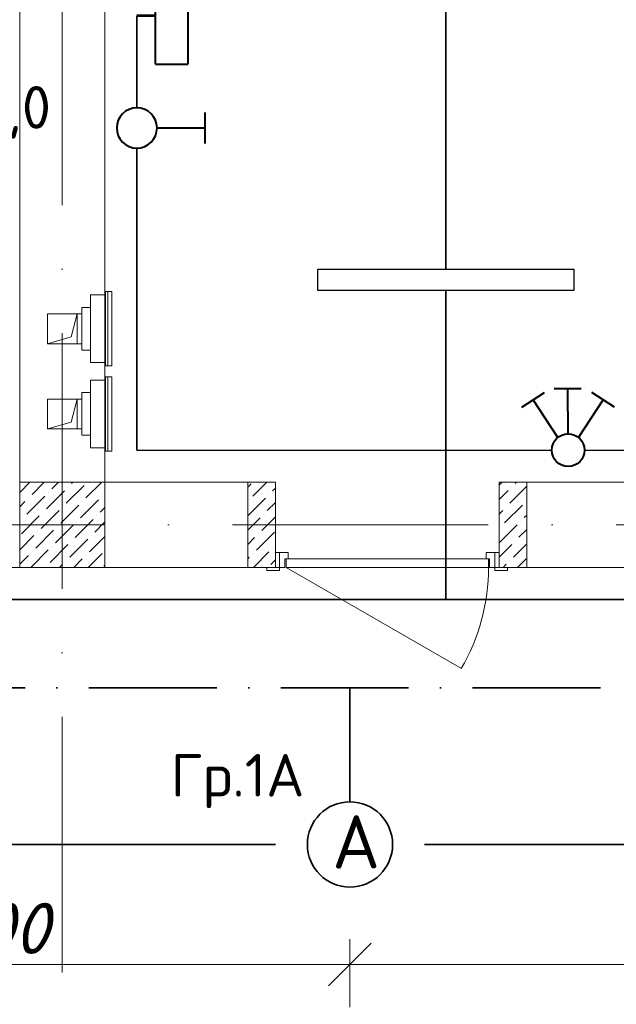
# Model space of a CAD drawing. Header units: millimetres. Extents: x 1114507 to 93926427, y 174473 to 817039.
# Tile 146 of 256: x 1495161 to 1497961, y 773875 to 778495. Entities that reach past the tile are written whole.
import ezdxf

# ---------------------------------------------------------------- set-up
doc = ezdxf.new("R2010")
doc.units = ezdxf.units.MM
for name, pattern in [('ACAD_ISO03W100', [30, 12, -18]), ('ACAD_ISO10W100', [18, 12, -3, 0, -3]), ('ADSK_Скрыто', [6, 3, -3])]:
    doc.linetypes.add(name, pattern=pattern)
for name, color, linetype, lineweight in [('_Hidden_', 7, 'ADSK_Скрыто', 9), ('Doors', 86, 'Continuous', 13), ('Mechanical Equipment', 7, 'Continuous', 18), ('размеры', 12, 'Continuous', 15)]:
    doc.layers.add(name, color=color, linetype=linetype, lineweight=lineweight)
doc.layers.add('ventilatsiya', color=7, linetype='Continuous')
doc.styles.add('ISOCPEUR 1', font='isocpeur.TTF')
doc.styles.get("Standard").update_dxf_attribs({"font": 'isocpeui.ttf'})
doc.styles.add('Суннат', font='ariali.ttf', dxfattribs={"height": 250})
doc.dimstyles.new('Санжар', dxfattribs={"dimtxt": 240, "dimasz": 200, "dimexe": 200, "dimexo": 200, "dimgap": 50, "dimtad": 1, "dimdec": 0, "dimtxsty": 'Standard', "dimblk": 'OBLIQUE', "dimcen": 2.5, "dimdle": 200, "dimclrd": 152, "dimclre": 152, "dimclrt": 152, "dimadec": 0, "dimazin": 0, "dimtfac": 1, "dimtdec": 0, "dimtmove": 0, "dimatfit": 3, "dimldrblk": 'OBLIQUE', "dimfxl": 0, "dimlwd": 0, "dimlwe": 0, "dimarcsym": 0})

# ---------------------------------------------------------------- blocks, each defined once
blk = doc.blocks.new('blok1qavmak')
at = {"color": 1, "linetype": 'ACAD_ISO10W100', "lineweight": 0, "ltscale": 100}
for p, q in [((1495360.8, 782425.1), (1495360.8, 766825.1)), ((1518960.8, 776125.1), (1491960.8, 776125.1))]:
    blk.add_line(p, q, dxfattribs=at)
at = {"lineweight": 0, "ltscale": 100}
for p, q in [((1495160.8, 776325.1), (1495160.8, 782225.1)), ((1495560.8, 776325.1), (1495560.8, 782225.1)), ((1496360.8, 776325.1), (1495560.8, 776325.1)), ((1496360.8, 776325.1), (1496360.8, 775925.1)), ((1504760.8, 776325.1), (1497410.8, 776325.1)), ((1497410.8, 776325.1), (1497410.8, 775925.1)), ((1496360.8, 775925.1), (1494560.8, 775925.1)), ((1505960.8, 775925.1), (1497410.8, 775925.1))]:
    blk.add_line(p, q, dxfattribs=at)
at = {"linetype": 'Continuous', "lineweight": 0, "ltscale": 100}
for p, q in [((1495160.8, 776277), (1495208.9, 776325.1)), ((1495219.1, 776267.9), (1495276.3, 776325.1)), ((1495311.7, 776293.2), (1495343.7, 776325.1)), ((1495379.1, 776225.8), (1495463.3, 776310)), ((1495387.5, 776301.6), (1495387.5, 776301.6)), ((1495404.3, 776318.4), (1495411, 776325.1)), ((1495471.7, 776251.1), (1495545.7, 776325.1)), ((1496230.8, 776302, 0), (1496246.6, 776317.7, 0)), ((1496255, 776258.8, 0), (1496321.3, 776325.1, 0)), ((1497425.6, 776325.1, 0), (1497410.8, 776310.4, 0)), ((1497540.8, 776305.7, 0), (1497461.5, 776226.3, 0)), ((1497469.9, 776302.1, 0), (1497469.9, 776302.1, 0)), ((1497492.9, 776325.1, 0), (1497486.8, 776319, 0)), ((1495193.9, 776175.3), (1495278.1, 776259.5)), ((1495286.5, 776200.6), (1495370.7, 776284.8)), ((1495294.9, 776276.3), (1495294.9, 776276.3)), ((1495547.5, 776259.5), (1495547.5, 776259.5)), ((1496330.8, 776267.2, 0), (1496330.8, 776267.2, 0)), ((1496347.6, 776284.1, 0), (1496360.8, 776297.3, 0)), ((1497453.1, 776285.3, 0), (1497410.8, 776243, 0)), ((1495160.8, 776209.7), (1495185.4, 776234.2)), ((1495202.3, 776251.1), (1495202.3, 776251.1)), ((1495353.8, 776133.2), (1495438, 776217.4)), ((1495362.2, 776209), (1495362.2, 776209)), ((1495446.4, 776158.5), (1495530.6, 776242.7)), ((1495454.8, 776234.2), (1495454.8, 776234.2)), ((1496230.8, 776167.3, 0), (1496313.9, 776250.4, 0)), ((1496238.2, 776242, 0), (1496238.2, 776242, 0)), ((1496322.4, 776191.5, 0), (1496360.8, 776229.9, 0)), ((1497520.5, 776217.9, 0), (1497436.3, 776133.7, 0)), ((1497444.7, 776209.5, 0), (1497444.7, 776209.5, 0)), ((1497537.3, 776234.8, 0), (1497537.3, 776234.8, 0)), ((1495168.6, 776082.7), (1495252.8, 776166.9)), ((1495261.2, 776108), (1495345.4, 776192.2)), ((1495269.6, 776183.7), (1495269.6, 776183.7)), ((1495522.2, 776166.9), (1495522.2, 776166.9)), ((1495539, 776183.7), (1495560.8, 776205.5)), ((1496297.1, 776098.9, 0), (1496360.8, 776162.6, 0)), ((1496305.5, 776174.6, 0), (1496305.5, 776174.6, 0)), ((1497427.9, 776192.7, 0), (1497410.8, 776175.7, 0)), ((1497540.8, 776171, 0), (1497528.9, 776159, 0)), ((1495177, 776158.5), (1495177, 776158.5)), ((1495328.6, 776040.6), (1495412.8, 776124.8)), ((1495337, 776116.4), (1495337, 776116.4)), ((1495421.2, 776065.9), (1495505.4, 776150.1)), ((1495429.6, 776141.6), (1495429.6, 776141.6)), ((1495513.8, 776091.1), (1495560.8, 776138.2)), ((1496230.8, 776099.9, 0), (1496288.7, 776157.8, 0)), ((1497495.2, 776125.3, 0), (1497411, 776041.1, 0)), ((1497419.4, 776116.9, 0), (1497419.4, 776116.9, 0)), ((1497512, 776142.2, 0), (1497512, 776142.2, 0)), ((1495160.8, 776007.6), (1495227.5, 776074.3)), ((1495236, 776015.4), (1495320.1, 776099.5)), ((1495244.4, 776091.1), (1495244.4, 776091.1)), ((1495488.5, 775998.5), (1495560.8, 776070.8)), ((1495496.9, 776074.3), (1495496.9, 776074.3)), ((1496271.9, 776006.2, 0), (1496356, 776090.4, 0)), ((1496280.3, 776082, 0), (1496280.3, 776082, 0)), ((1497540.8, 776103.6, 0), (1497503.6, 776066.4, 0)), ((1495303.3, 775948), (1495387.5, 776032.2)), ((1495311.7, 776023.8), (1495311.7, 776023.8)), ((1495395.9, 775973.3), (1495480.1, 776057.4)), ((1495404.3, 776049), (1495404.3, 776049)), ((1496230.8, 776032.6, 0), (1496263.4, 776065.2, 0)), ((1497469.9, 776032.7, 0), (1497410.8, 775973.6, 0)), ((1497540.8, 776036.3, 0), (1497478.4, 775973.8, 0)), ((1497486.8, 776049.5, 0), (1497486.8, 776049.5, 0)), ((1495160.8, 775940.2), (1495202.3, 775981.7)), ((1495213.1, 775925.1), (1495294.9, 776006.9)), ((1495219.1, 775998.5), (1495219.1, 775998.5)), ((1495471.7, 775981.7), (1495471.7, 775981.7)), ((1495482.5, 775925.1), (1495547.5, 775990.1)), ((1496255, 775989.4, 0), (1496255, 775989.4, 0)), ((1496258.1, 775925.1, 0), (1496330.8, 775997.8, 0)), ((1496347.6, 776014.7, 0), (1496347.6, 776014.7, 0)), ((1495286.5, 775931.2), (1495286.5, 775931.2)), ((1495347.8, 775925.1), (1495362.2, 775939.6)), ((1495379.1, 775956.4), (1495379.1, 775956.4)), ((1495415.1, 775925.1), (1495454.8, 775964.8)), ((1495555.9, 775931.2), (1495560.8, 775936.1)), ((1496230.8, 775965.2, 0), (1496238.2, 775972.6, 0)), ((1496339.2, 775938.9, 0), (1496360.8, 775960.5, 0)), ((1497444.7, 775940.1, 0), (1497429.7, 775925.1, 0)), ((1497461.5, 775956.9, 0), (1497461.5, 775956.9, 0)), ((1497537.3, 775965.4, 0), (1497497, 775925.1, 0))]:
    blk.add_line(p, q, dxfattribs=at)
at = {"layer": '_Hidden_', "color": 5, "lineweight": 0}
for p, q in [((1495493.8, 777203.9), (1495493.8, 777203.5)), ((1495493.8, 777203.5), (1495493.8, 777203.9)), ((1495517.8, 777203.5), (1495517.8, 777203.9)), ((1495517.8, 777203.9), (1495517.8, 777203.5)), ((1495560.8, 777203.5), (1495560.8, 777203.9)), ((1495560.8, 777203.9), (1495560.8, 777203.5)), ((1495564.2, 777219.1), (1495564.7, 777219.1)), ((1495493.8, 776886.2), (1495493.8, 776885.9)), ((1495493.8, 776885.9), (1495493.8, 776886.2)), ((1495517.8, 776885.9), (1495517.8, 776886.2)), ((1495517.8, 776886.2), (1495517.8, 776885.9)), ((1495560.8, 776886.2), (1495560.8, 776885.9)), ((1495560.8, 776885.9), (1495560.8, 776886.2)), ((1495564.7, 776870.2), (1495564.2, 776870.2)), ((1495564.2, 776819.6), (1495564.7, 776819.6)), ((1495493.8, 776804.3), (1495493.8, 776804)), ((1495493.8, 776804), (1495493.8, 776804.3)), ((1495517.8, 776804), (1495517.8, 776804.3)), ((1495517.8, 776804.3), (1495517.8, 776804)), ((1495560.8, 776804), (1495560.8, 776804.3)), ((1495560.8, 776804.3), (1495560.8, 776804)), ((1495493.8, 776486.7), (1495493.8, 776486.3)), ((1495493.8, 776486.3), (1495493.8, 776486.7)), ((1495517.8, 776486.3), (1495517.8, 776486.7)), ((1495517.8, 776486.7), (1495517.8, 776486.3)), ((1495560.8, 776486.7), (1495560.8, 776486.3)), ((1495560.8, 776486.3), (1495560.8, 776486.7)), ((1495564.7, 776470.7), (1495564.2, 776470.7))]:
    blk.add_line(p, q, dxfattribs=at)
at = {"layer": 'Doors', "lineweight": 0}
blk.add_line((1496410.8, 775925.1), (1497233.6, 775450.1), dxfattribs=at)
for points in [[(1496360.8, 775995.1), (1496380.8, 775995.1), (1496380.8, 775925.1), (1496360.8, 775925.1)], [(1496420.8, 775965.1), (1496420.8, 775995.1), (1496380.8, 775995.1), (1496380.8, 775925.1), (1496405.8, 775925.1), (1496405.8, 775965.1)], [(1497350.8, 775965.1), (1497350.8, 775995.1), (1497390.8, 775995.1), (1497390.8, 775925.1), (1497365.8, 775925.1), (1497365.8, 775965.1)], [(1497410.8, 775995.1), (1497390.8, 775995.1), (1497390.8, 775925.1), (1497410.8, 775925.1)], [(1497360.8, 775965.1), (1496410.8, 775965.1), (1496410.8, 775925.1), (1497360.8, 775925.1)], [(1496380.8, 775925.1), (1496320.8, 775925.1), (1496320.8, 775910.1), (1496380.8, 775910.1)], [(1497450.8, 775925.1), (1497390.8, 775925.1), (1497390.8, 775910.1), (1497450.8, 775910.1)]]:
    blk.add_lwpolyline(points, close=True, dxfattribs=at)
blk.add_arc((1496410.8, 775925.1), 950, 330, 0, dxfattribs=at)
at = {"layer": 'Mechanical Equipment', "color": 5, "lineweight": 0}
for p, q in [((1495517.8, 777203.9), (1495493.8, 777203.9)), ((1495493.8, 777203.9), (1495493.8, 777203.5)), ((1495493.8, 777193.9), (1495493.8, 777203.9)), ((1495493.8, 776895.9), (1495493.8, 777193.9)), ((1495560.8, 777203.9), (1495517.8, 777203.9)), ((1495517.8, 777203.5), (1495517.8, 777203.9)), ((1495517.8, 777203.9), (1495517.8, 777203.5)), ((1495560.8, 777203.5), (1495560.8, 777203.9)), ((1495560.8, 777203.9), (1495560.8, 777193.9)), ((1495560.8, 777193.9), (1495560.8, 776895.9)), ((1495563.9, 777219.1), (1495563.9, 776870.2)), ((1495564.2, 777219.1), (1495564.2, 776870.2)), ((1495564.2, 777219.1), (1495573.9, 777219.1)), ((1495573.9, 777219.1), (1495583.3, 777219.1)), ((1495573.9, 777219.1), (1495573.9, 776870.2)), ((1495583.3, 777219.1), (1495592.9, 777219.1)), ((1495592.9, 776870.2), (1495592.9, 777219.1)), ((1495493.8, 777144.9), (1495452.6, 777144.9)), ((1495452.6, 776944.9), (1495452.6, 777144.9)), ((1495452.6, 776944.9), (1495493.8, 776944.9)), ((1495493.8, 776885.9), (1495493.8, 776895.9)), ((1495493.8, 776886.2), (1495493.8, 776885.9)), ((1495493.8, 776885.9), (1495517.8, 776885.9)), ((1495517.8, 776885.9), (1495517.8, 776886.2)), ((1495517.8, 776886.2), (1495517.8, 776885.9)), ((1495517.8, 776885.9), (1495560.8, 776885.9)), ((1495560.8, 776895.9), (1495560.8, 776885.9)), ((1495560.8, 776885.9), (1495560.8, 776886.2)), ((1495573.9, 776870.2), (1495564.2, 776870.2)), ((1495583.3, 776870.2), (1495573.9, 776870.2)), ((1495592.9, 776870.2), (1495583.3, 776870.2)), ((1495563.9, 776819.6), (1495563.9, 776470.7)), ((1495564.2, 776819.6), (1495564.2, 776470.7)), ((1495564.2, 776819.6), (1495573.9, 776819.6)), ((1495573.9, 776819.6), (1495583.3, 776819.6)), ((1495573.9, 776819.6), (1495573.9, 776470.7)), ((1495583.3, 776819.6), (1495592.9, 776819.6)), ((1495592.9, 776470.7), (1495592.9, 776819.6)), ((1495517.8, 776804.3), (1495493.8, 776804.3)), ((1495493.8, 776804.3), (1495493.8, 776804)), ((1495493.8, 776794.3), (1495493.8, 776804.3)), ((1495493.8, 776496.3), (1495493.8, 776794.3)), ((1495560.8, 776804.3), (1495517.8, 776804.3)), ((1495517.8, 776804), (1495517.8, 776804.3)), ((1495517.8, 776804.3), (1495517.8, 776804)), ((1495560.8, 776804), (1495560.8, 776804.3)), ((1495560.8, 776804.3), (1495560.8, 776794.3)), ((1495560.8, 776794.3), (1495560.8, 776496.3)), ((1495493.8, 776745.3), (1495452.6, 776745.3)), ((1495452.6, 776545.3), (1495452.6, 776745.3)), ((1495452.6, 776545.3), (1495493.8, 776545.3)), ((1495493.8, 776486.3), (1495493.8, 776496.3)), ((1495493.8, 776486.7), (1495493.8, 776486.3)), ((1495493.8, 776486.3), (1495517.8, 776486.3)), ((1495517.8, 776486.3), (1495517.8, 776486.7)), ((1495517.8, 776486.7), (1495517.8, 776486.3)), ((1495517.8, 776486.3), (1495560.8, 776486.3)), ((1495560.8, 776496.3), (1495560.8, 776486.3)), ((1495560.8, 776486.3), (1495560.8, 776486.7)), ((1495573.9, 776470.7), (1495564.2, 776470.7)), ((1495583.3, 776470.7), (1495573.9, 776470.7)), ((1495592.9, 776470.7), (1495583.3, 776470.7))]:
    blk.add_line(p, q, dxfattribs=at)
at = {"layer": 'ventilatsiya', "lineweight": 0, "ltscale": 100}
for p, q in [((1495430.8, 777114.9), (1495290.8, 777114.9)), ((1495290.8, 777114.9), (1495290.8, 776974.9)), ((1495385.5, 777114.9), (1495452.6, 777114.9)), ((1495430.8, 777114.9), (1495401.7, 777006.5)), ((1495430.8, 776974.9), (1495430.8, 777114.9)), ((1495401.7, 777006.5), (1495290.8, 776974.9)), ((1495290.8, 776974.9), (1495430.8, 776974.9)), ((1495385.5, 776974.9), (1495452.6, 776974.9)), ((1495430.8, 776715.3), (1495290.8, 776715.3)), ((1495290.8, 776715.3), (1495290.8, 776575.3)), ((1495385.5, 776715.3), (1495452.6, 776715.3)), ((1495430.8, 776715.3), (1495401.7, 776607)), ((1495430.8, 776575.3), (1495430.8, 776715.3)), ((1495401.7, 776607), (1495290.8, 776575.3)), ((1495290.8, 776575.3), (1495430.8, 776575.3)), ((1495385.5, 776575.3), (1495452.6, 776575.3))]:
    blk.add_line(p, q, dxfattribs=at)
at = {"layer": 'размеры', "lineweight": 0, "ltscale": 5}
for p, q in [((1495560.8, 776325.1), (1495160.8, 776325.1)), ((1495160.8, 776325.1), (1495160.8, 775925.1)), ((1495560.8, 775925.1), (1495560.8, 776325.1)), ((1496360.8, 776325.1), (1496230.8, 776325.1)), ((1496230.8, 776325.1), (1496230.8, 775925.1)), ((1496360.8, 775925.1), (1496360.8, 776325.1)), ((1497410.8, 775925.1), (1497410.8, 776325.1)), ((1497410.8, 776325.1), (1497540.8, 776325.1)), ((1497540.8, 776325.1), (1497540.8, 775925.1)), ((1495160.8, 775925.1), (1495560.8, 775925.1)), ((1496230.8, 775925.1), (1496360.8, 775925.1)), ((1497540.8, 775925.1), (1497410.8, 775925.1))]:
    blk.add_line(p, q, dxfattribs=at)
blk = doc.blocks.new('ауц')
at = {"lineweight": 40}
for p, q in [((435574.9, -83204.4), (435448.4, -83205.2)), ((435513.1, -83416.4), (435511.7, -83204.8)), ((435296.2, -83291.2), (435402.2, -83222.2)), ((435731, -83291.2), (435625, -83222.2)), ((435464.8, -83434), (435349.2, -83256.7)), ((435562.4, -83434), (435678, -83256.7))]:
    blk.add_line(p, q, dxfattribs=at)
blk.add_circle((435513.6, -83493), 76.6, dxfattribs=at)
blk = doc.blocks.new('цуйцуйцу')
at = {"lineweight": 40}
for p, q in [((694611.1, -1170390.9), (694695, -1170390.9)), ((694653.1, -1170521.8), (694653.1, -1170390.9))]:
    blk.add_line(p, q, dxfattribs=at)
blk.add_circle((694653.1, -1170576.5), 54.7, dxfattribs=at)
blk = doc.blocks.new('ДПО46 LUX LED')
at = {"lineweight": 40, "ltscale": 2}
for p, q in [((4273483, 481249.6), (4273483, 480014.6)), ((4273483, 481249.6), (4273674, 481249.6)), ((4273674, 480014.6), (4273674, 481249.6)), ((4273483, 480014.6), (4273674, 480014.6))]:
    blk.add_line(p, q, dxfattribs=at)
blk = doc.blocks.new('blokdoskaaaa')
at = {"lineweight": 30, "ltscale": 2}
for p, q in [((1495798, 779769.1), (1495560.8, 779769.1)), ((1495798, 779753.1), (1495560.8, 779753.1)), ((1495798, 778789.1), (1495560.8, 778789.1)), ((1495798, 778773.1), (1495560.8, 778773.1))]:
    blk.add_line(p, q, dxfattribs=at)
at = {"lineweight": 53, "ltscale": 2}
blk.add_line((1495798, 778512.7), (1495710.8, 778512.7), dxfattribs=at)
at = {"xscale": -0.8000000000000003, "yscale": 0.8000000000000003, "zscale": 0.8000000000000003, "rotation": 180}
for p in [(-1922988.5, 1164274.8), (-1922988.5, 1163286.8)]:
    blk.add_blockref('ДПО46 LUX LED', p, dxfattribs=at)
blk = doc.blocks.new('_Oblique')
at = {"color": 0, "linetype": 'ByBlock', "lineweight": -2}
blk.add_line((-0.5, -0.5), (0.5, 0.5), dxfattribs=at)
blk = doc.blocks.new('*D1618')
at = {"color": 152, "linetype": 'Continuous', "lineweight": 0, "ltscale": 100, "transparency": 16777216}
for p, q in [((1493210.8, 774181.5), (1493210.8, 773861.5)), ((1496710.8, 774181.5), (1496710.8, 773861.5)), ((1493010.8, 774061.5), (1496910.8, 774061.5))]:
    blk.add_line(p, q, dxfattribs=at)
at = {"layer": 'Defpoints', "color": 0, "lineweight": 35, "ltscale": 100, "transparency": 16777216}
for p in [(1493210.8, 774425.1), (1496710.8, 774425.1), (1496710.8, 774061.5)]:
    blk.add_point(p, dxfattribs=at)
at = {"color": 152, "lineweight": 0, "ltscale": 100, "transparency": 16777216, "xscale": 200, "yscale": 200, "zscale": 200, "rotation": 180}
blk.add_blockref('_Oblique', (1493210.8, 774061.5), dxfattribs=at)
at = {"color": 152, "lineweight": 0, "ltscale": 100, "transparency": 16777216, "xscale": 200, "yscale": 200, "zscale": 200}
blk.add_blockref('_Oblique', (1496710.8, 774061.5), dxfattribs=at)
at = {"color": 152, "lineweight": 35, "ltscale": 100, "transparency": 16777216, "insert": (1494960.8, 774231.5), "char_height": 240, "attachment_point": 5, "bg_fill": 3, "box_fill_scale": 1.1, "bg_fill_color": 256, "bg_fill_true_color": 13158600, "bg_fill_transparency": 0}
blk.add_mtext('3500', dxfattribs=at)
blk = doc.blocks.new('*D1619')
at = {"color": 152, "linetype": 'Continuous', "lineweight": 0, "ltscale": 100, "transparency": 16777216}
for p, q in [((1496710.8, 774181.5), (1496710.8, 773861.5)), ((1500210.8, 774181.5), (1500210.8, 773861.5)), ((1496510.8, 774061.5), (1500410.8, 774061.5))]:
    blk.add_line(p, q, dxfattribs=at)
at = {"layer": 'Defpoints', "color": 0, "lineweight": 35, "ltscale": 100, "transparency": 16777216}
for p in [(1496710.8, 774425.1), (1500210.8, 774425.1), (1500210.8, 774061.5)]:
    blk.add_point(p, dxfattribs=at)
at = {"color": 152, "lineweight": 0, "ltscale": 100, "transparency": 16777216, "xscale": 200, "yscale": 200, "zscale": 200, "rotation": 180}
blk.add_blockref('_Oblique', (1496710.8, 774061.5), dxfattribs=at)
at = {"color": 152, "lineweight": 0, "ltscale": 100, "transparency": 16777216, "xscale": 200, "yscale": 200, "zscale": 200}
blk.add_blockref('_Oblique', (1500210.8, 774061.5), dxfattribs=at)
at = {"color": 152, "lineweight": 35, "ltscale": 100, "transparency": 16777216, "insert": (1498460.8, 774231.5), "char_height": 240, "attachment_point": 5, "bg_fill": 3, "box_fill_scale": 1.1, "bg_fill_color": 256, "bg_fill_true_color": 13158600, "bg_fill_transparency": 0}
blk.add_mtext('3500', dxfattribs=at)

msp = doc.modelspace()

# ---------------------------------------------------------------- block references
at = {"color": 0}
msp.add_blockref('blok1qavmak', (0, 0), dxfattribs=at)

# ---------------------------------------------------------------- next in the draw order: linework, layer by layer
at = {"color": 0, "lineweight": 35, "ltscale": 100}
for p, q in [((1497160.8, 779225.1), (1497160.8, 777325.1)), ((1495710.8, 778081.7), (1495710.8, 778512.7)), ((1495710.8, 776475.1), (1495710.8, 777892.5)), ((1497160.8, 777225.1), (1497160.8, 775775.1)), ((1494830.7, 775775.1), (1515953.8, 775775.1)), ((1493410.8, 774625.1), (1496360.8, 774625.1)), ((1497060.8, 774625.1), (1500010.8, 774625.1))]:
    msp.add_line(p, q, dxfattribs=at)
at = {"lineweight": 30}
for p, q in [((1495710.8, 776475.1), (1497658.1, 776475.1)), ((1497811.4, 776475.1), (1503160.8, 776475.1))]:
    msp.add_line(p, q, dxfattribs=at)
at = {"color": 3, "linetype": 'ACAD_ISO10W100', "lineweight": 35, "ltscale": 50}
for p, q in [((1492785.6, 775360.5), (1518095.2, 775360.5)), ((1496710.8, 774825.1), (1496710.8, 775360.5))]:
    msp.add_line(p, q, dxfattribs=at)
at = {"color": 5, "lineweight": 30}
msp.add_lwpolyline([(1496560.8, 777325.1), (1497760.8, 777325.1), (1497760.8, 777225.1), (1496560.8, 777225.1), (1496560.8, 777325.1)], dxfattribs=at)
at = {"color": 5, "lineweight": 35, "ltscale": 20}
msp.add_circle((1496710.8, 774625.1), 200, dxfattribs=at)

# ---------------------------------------------------------------- next in the draw order: block references
at = {"color": 0, "lineweight": 35}
msp.add_blockref('blokdoskaaaa', (0, 0), dxfattribs=at)
at = {"lineweight": 50, "xscale": -1.728719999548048, "yscale": 1.728719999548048, "zscale": 1.728719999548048, "rotation": 270.0000000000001}
msp.add_blockref('цуйцуйцу', (3519309.9, -422873.5), dxfattribs=at)
at = {"lineweight": 30}
msp.add_blockref('ауц', (1062221.2, 859968.1), dxfattribs=at)

# ---------------------------------------------------------------- next in the draw order: texts
at = {"color": 0, "attachment_point": 1, "style": 'Суннат'}
for s, insert, char_height, width in [('{\\fISOCPEUR|b0|i0|c204|p34; НПБ-10 Вт/3,0}', (1493364.7, 778183.8), 200, 4126.459), ('{\\fISOCPEUR|b0|i0|c204|p34;\\C256;А}', (1496627.4, 774762.3, 0), 250, 2509.849)]:
    msp.add_mtext(s, dxfattribs=dict(at, insert=insert, char_height=char_height, width=width))
at = {"color": 3, "linetype": 'ACAD_ISO03W100', "lineweight": 35, "ltscale": 20, "insert": (1495869.5, 775050.1), "char_height": 200, "width": 2509.849, "attachment_point": 1, "style": 'Суннат'}
msp.add_mtext('{\\fISOCPEUR|b0|i0|c204|p34;Гр.1А}', dxfattribs=at)

# ---------------------------------------------------------------- next in the draw order: dimensions: what is measured, and where the dimension line sits
at = {"color": 0, "lineweight": 35, "ltscale": 100}
dim = msp.add_linear_dim(base=(1496710.8, 774061.5), p1=(1493210.8, 774425.1), p2=(1496710.8, 774425.1), dimstyle='Санжар', override={"dimfxl": 120, "dimfxlon": 1, "dimtfill": 1, "dimarcsym": 1}, dxfattribs=at)
dim.commit()
dim.dimension.update_dxf_attribs({"geometry": '*D1618', "text_midpoint": (1494960.8, 774231.5)})

# ---------------------------------------------------------------- next in the draw order: dimensions: what is measured, and where the dimension line sits
dim = msp.add_linear_dim(base=(1500210.8, 774061.5), p1=(1496710.8, 774425.1), p2=(1500210.8, 774425.1), dimstyle='Санжар', override={"dimfxl": 120, "dimfxlon": 1, "dimtfill": 1, "dimarcsym": 1}, dxfattribs=at)
dim.commit()
dim.dimension.update_dxf_attribs({"geometry": '*D1619', "text_midpoint": (1498460.8, 774231.5)})

# ---------------------------------------------------------------- next in the draw order: texts
at = {"linetype": 'ByBlock', "lineweight": 30, "ltscale": 10, "insert": (1197603, 784433.1, 0), "char_height": 250, "width": 18040, "attachment_point": 1, "style": 'ISOCPEUR 1'}
msp.add_mtext('     Рабочая документация по объекту: {\\C7;школы ^J}     Настоящий проект выполнен на основании чертежей марки АС, ВК и ОВ в соответствии с требованиями КМК и ПУЭ.\\P     Внешнее электроснабжение решается в отдельном проекте "Внутриплощадочных сетей"\\P     Проект энергоснабжения школы.\\P     Установленная мощность 33,6 кВт; Расчетная мощность 30,2 кВт  \\P     По надежности энергоснабжения школа относится к потребителям II категории.\\P\\pi1291.6675,t0,19518.5175;{\\LСиловое электрооборудование:\\P\\pi0,tz;}     В качестве вводно-распределительного и силового щита принят щит {\\C0;ПР11-3060-21УЗ (изготовить индв. по заказу) }. В качестве осветительного и силового щита принять щит ЩРВ-6 {\\C0;(изготовить индв. по заказу)} и щит комплектный ОЩВ.\\P\\pt0,19518.5175;     Электропотребителями здания  являются: освещение, штепсельные розетки, электропотребители технологического оборудования. Главный распределительный щит, силовые щиты и щиты освещения приняты сборными с модульными автоматическими выключателями с установкой на DIN-рейку по индивидуальному заказу. В распределительных щитах предусматривается устройство заземляющей шины. Фазораспределение злектронагрузок должно быть равномерным. Автоматические выключатели на розеточных группах имеют устройства  защитного отключения. \\P\\ptz;     Силовыми электроприемниками являются потребители сантехнического и технологического оборудования помещений. Магистральные и распределительные сети выполняются медным кабелем ВВГнг  в винипластовых  трубах в стенах срыто под штукатуркой. Ответвительные коробки установить скрыто на стене.\\P     1.  Розетки разместить на высоте 1800 мм от чистого пола в  помещениях   для  пребывания  детей  (А также см. уточнение по плану)  согласно пункта 12.34 КМК КМК КМК 2.04.17-19. ^J     2.  Выключатели во всех помещениях разместить на высоте 1800 мм.  Отступ от проёмов дверей - 200 мм, а также см. уточнение по плану.^J  Допускается установка выключателей под потолком с управлением при помощи шнура. ПУЭ п. 6.6.31.^J  Установка штепсельных розеток в ванных комнатах, душевых, мыльных помещениях бань, помещениях, содержащих нагреватели для саун (далее по тексту «саунах»), а также в стиральных помещениях прачечных не допускается ПУЭ п. 7.1.48.^JМинимальное расстояние от выключателей, штепсельных розеток и элементов электроустановок до газопроводов должно быть не менее 0,5 м ПУЭ п. 7.1.50.\\P{\\O      \\L\\oЭлектроосвещение}\\P     В соответствии КМК КМК 2.01.05-19. в проекте предусматривается общее рабочее, эвакуационное освещение на напряжение 220В.  Рабочее освещение предусматривается во всех помещениях комплекса, эвакуационное - в коридорах, в фойе, лестничных клетках, вестибюле. На выходах по пути эвакуации устанавливаются световые указатели "Выход" с аккумуляторными  батареями. Светильники аварийного освещения обозначаются значком "А" и выбираются из числа светильников рабочего освещения и питаются от щита ЩАО. Управление освещением выполняется включателями, устанавливаемыми по месту. Выбор светильников произведен в соответствии с назначением помещений, их конструктивными особенностями и характеристикой окружающей среды. В качестве источников света приняты светильники потолочные светодиодные LED панели и {\\C0;светодиодные линейные светильники} . Групповые сети освещения выполняются медным кабелем ВВГнг в винипластовой трубе.\\P\\pi1896.36,t0,28627.16;{\\LЗаземление}\\P\\pi0,tz;     Для защиты от поражения  электрическим током применяется система заземления TN-S  (используется 3я и 5я  жила  кабеля) и выполняется уравнивание потенциалов. Все металлические нетоковедущие части электрооборудования подлежат заземлению. В качестве заземляющих проводников используются нулевые провода сети и специальные заземляющие проводники, прокладываемые совместно с рабочими проводниками от электрощитов до электропотребителей. Сопротивление растеканию тока заземляющих устройств не должно превышать 4 Ом в любое время года. Внутренний контур заземления необходимо присоединить к наружному контуру заземления. Защита от заноса высокого потенциала и уравнивание потенциалов выполняется путем присоединения металлической арматуры фундаментов к горизонтальному  заземлителю. Все соединения выполнить сваркой.', dxfattribs=at)

doc.saveas('drawing.dxf')
